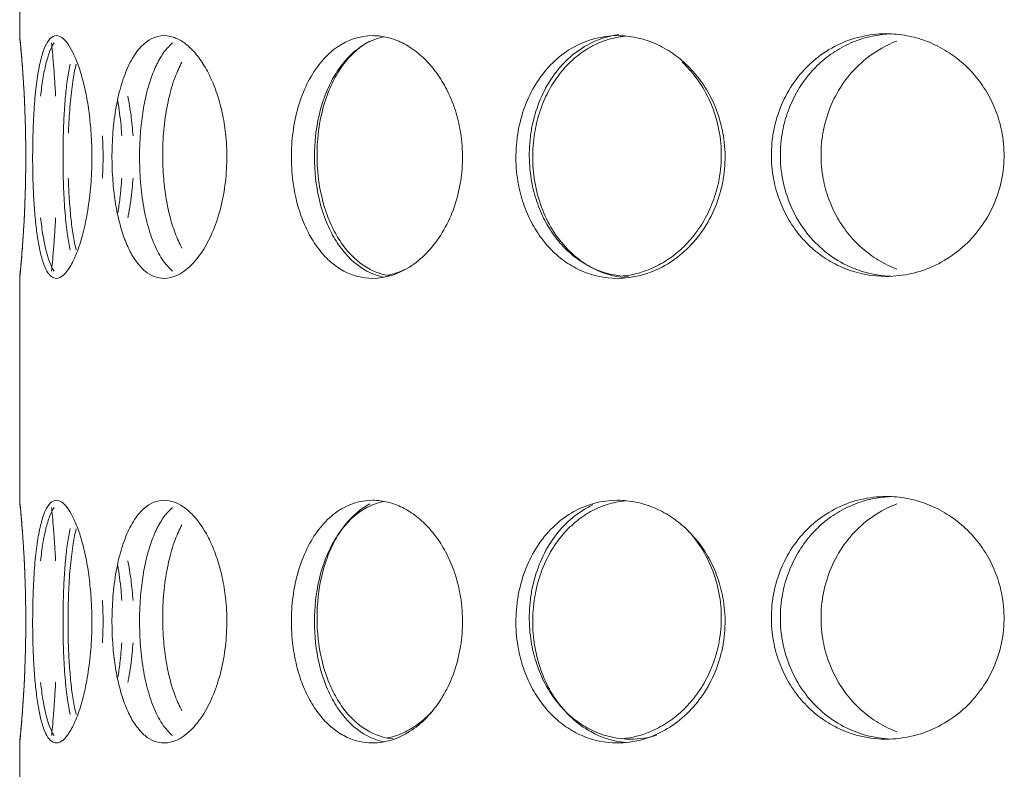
# Model space of a CAD drawing. Header units: inches. Extents: x -634 to 498, y -36 to 183.
# Tile 9 of 16: x -219.94 to -216.74, y 161.19 to 163.62. Entities that reach past the tile are written whole.
import ezdxf

# ---------------------------------------------------------------- set-up
doc = ezdxf.new("R2010")
doc.units = ezdxf.units.IN
doc.header["$MEASUREMENT"] = 0
doc.layers.add('M-EQPM', color=90, linetype='Continuous', lineweight=9)

# ---------------------------------------------------------------- blocks, each defined once
blk = doc.blocks.new('Roof Vent - Roof Vent-4092266-Left')
at = {"layer": 'M-EQPM'}
for p, q in [((-219.937, 164.3033), (-219.937, 163.5712)), ((-219.937, 162.7838), (-219.937, 162.0641)), ((-219.937, 161.2767), (-219.937, 160.557))]:
    blk.add_line(p, q, dxfattribs=at)
for points, knots in [([(-217.1272, 162.79), (-217.1729, 162.7905), (-217.2364, 162.8019), (-217.3155, 162.8412), (-217.3689, 162.8804), (-217.4145, 162.9294), (-217.4518, 162.9856), (-217.4788, 163.0483), (-217.4973, 163.1204), (-217.501, 163.1867), (-217.4959, 163.244), (-217.4849, 163.2992), (-217.4603, 163.3677), (-217.4153, 163.4387), (-217.3574, 163.4983), (-217.2628, 163.5587), (-217.1843, 163.5768), (-217.1272, 163.5774)], [0, 0, 0, 0, 0.111111, 0.166667, 0.222222, 0.277778, 0.333333, 0.388889, 0.444444, 0.513889, 0.548611, 0.583333, 0.652778, 0.722222, 0.791667, 0.861111, 1, 1, 1, 1]), ([(-217.1134, 163.5769), (-217.1308, 163.5761), (-217.1698, 163.5716), (-217.2269, 163.5557), (-217.2864, 163.5261), (-217.3398, 163.4869), (-217.3854, 163.438), (-217.4227, 163.3818), (-217.4496, 163.3191), (-217.4681, 163.2469), (-217.4718, 163.1806), (-217.4668, 163.1233), (-217.4557, 163.0681), (-217.4312, 162.9997), (-217.3861, 162.9287), (-217.3281, 162.869), (-217.2378, 162.8115), (-217.1645, 162.7929), (-217.1133, 162.7905)], [0.0126221, 0.0126221, 0.0126221, 0.0126221, 0.0555556, 0.1111111, 0.1666667, 0.2222222, 0.2777778, 0.3333333, 0.3888889, 0.4444444, 0.5138889, 0.5486111, 0.5833333, 0.6527778, 0.7222222, 0.7916667, 0.8611111, 0.9873757, 0.9873757, 0.9873757, 0.9873757]), ([(-217.1272, 163.5774), (-217.1044, 163.5772), (-217.0599, 163.5729), (-216.9973, 163.5557), (-216.9363, 163.5261), (-216.8812, 163.4869), (-216.8338, 163.4379), (-216.7948, 163.3817), (-216.7665, 163.3189), (-216.7471, 163.2469), (-216.7432, 163.1806), (-216.7485, 163.1234), (-216.7601, 163.0682), (-216.7859, 162.9998), (-216.8331, 162.9288), (-216.8934, 162.8691), (-216.9908, 162.8087), (-217.0702, 162.7906), (-217.1272, 162.79)], [0, 0, 0, 0, 0.055556, 0.111111, 0.166667, 0.222222, 0.277778, 0.333333, 0.388889, 0.444444, 0.513889, 0.548611, 0.583333, 0.652778, 0.722222, 0.791667, 0.861111, 1, 1, 1, 1]), ([(-219.9179, 163.2459), (-219.9181, 163.2571), (-219.9189, 163.2957), (-219.9213, 163.3614), (-219.9254, 163.4324), (-219.9298, 163.492), (-219.935, 163.5525), (-219.937, 163.5706), (-219.937, 163.5712)], [0.5555556, 0.5555556, 0.5555556, 0.5555556, 0.5833333, 0.6527778, 0.7222222, 0.7916667, 0.8611111, 1, 1, 1, 1]), ([(-219.937, 163.5712), (-219.937, 163.571), (-219.9366, 163.5667), (-219.9349, 163.5495), (-219.9322, 163.5199), (-219.9289, 163.4807), (-219.9254, 163.4317), (-219.9221, 163.3755), (-219.9195, 163.3128), (-219.9175, 163.2407), (-219.9171, 163.1744), (-219.9177, 163.1172), (-219.9188, 163.062), (-219.9213, 162.9936), (-219.9254, 162.9226), (-219.9298, 162.8629), (-219.935, 162.8026), (-219.937, 162.7845), (-219.937, 162.7838)], [0, 0, 0, 0, 0.055556, 0.111111, 0.166667, 0.222222, 0.277778, 0.333333, 0.388889, 0.444444, 0.513889, 0.548611, 0.583333, 0.652778, 0.722222, 0.791667, 0.861111, 1, 1, 1, 1]), ([(-219.818, 162.7838), (-219.8297, 162.7843), (-219.8447, 162.7958), (-219.8616, 162.8351), (-219.8722, 162.8742), (-219.8807, 162.9232), (-219.8872, 162.9795), (-219.8917, 163.0422), (-219.8947, 163.1142), (-219.8952, 163.1805), (-219.8944, 163.2378), (-219.8927, 163.293), (-219.8887, 163.3615), (-219.8809, 163.4324), (-219.8701, 163.4921), (-219.8508, 163.5525), (-219.8326, 163.5706), (-219.818, 163.5712)], [0, 0, 0, 0, 0.111111, 0.166667, 0.222222, 0.277778, 0.333333, 0.388889, 0.444444, 0.513889, 0.548611, 0.583333, 0.652778, 0.722222, 0.791667, 0.861111, 1, 1, 1, 1]), ([(-219.8206, 163.3745), (-219.8217, 163.3943), (-219.8239, 163.432), (-219.8287, 163.497), (-219.832, 163.5318), (-219.8335, 163.5475)], [0.6666667, 0.6666667, 0.6666667, 0.6666667, 0.7222222, 0.7777778, 0.8888889, 0.8888889, 0.8888889, 0.8888889]), ([(-219.8335, 163.5475), (-219.832, 163.5318), (-219.8287, 163.497), (-219.8239, 163.432), (-219.8217, 163.3943), (-219.8206, 163.3745)], [0.1111111, 0.1111111, 0.1111111, 0.1111111, 0.2222222, 0.2777778, 0.3333333, 0.3333333, 0.3333333, 0.3333333]), ([(-219.818, 163.5712), (-219.8122, 163.571), (-219.8005, 163.5667), (-219.783, 163.5496), (-219.7651, 163.5199), (-219.7481, 163.4807), (-219.7329, 163.4317), (-219.72, 163.3755), (-219.7104, 163.3128), (-219.7037, 163.2407), (-219.7024, 163.1744), (-219.7042, 163.1172), (-219.7082, 163.062), (-219.7171, 162.9937), (-219.7327, 162.9226), (-219.752, 162.8629), (-219.7815, 162.8026), (-219.8035, 162.7844), (-219.818, 162.7838)], [0, 0, 0, 0, 0.055556, 0.111111, 0.166667, 0.222222, 0.277778, 0.333333, 0.388889, 0.444444, 0.513889, 0.548611, 0.583333, 0.652778, 0.722222, 0.791667, 0.861111, 1, 1, 1, 1]), ([(-219.4687, 162.7838), (-219.4912, 162.7843), (-219.5216, 162.7958), (-219.5581, 162.835), (-219.582, 162.8742), (-219.6019, 162.9232), (-219.6179, 162.9794), (-219.6292, 163.0421), (-219.6369, 163.1142), (-219.6384, 163.1805), (-219.6363, 163.2378), (-219.6318, 163.2931), (-219.6215, 163.3616), (-219.6023, 163.4325), (-219.5769, 163.4921), (-219.5341, 163.5525), (-219.4968, 163.5706), (-219.4687, 163.5712)], [0, 0, 0, 0, 0.111111, 0.166667, 0.222222, 0.277778, 0.333333, 0.388889, 0.444444, 0.513889, 0.548611, 0.583333, 0.652778, 0.722222, 0.791667, 0.861111, 1, 1, 1, 1]), ([(-219.4411, 163.5475), (-219.4505, 163.5397), (-219.4688, 163.52), (-219.4927, 163.4807), (-219.5126, 163.4318), (-219.5285, 163.3757), (-219.5398, 163.3129), (-219.5474, 163.2408), (-219.5489, 163.1744), (-219.5469, 163.1171), (-219.5423, 163.0619), (-219.5321, 162.9935), (-219.5129, 162.9225), (-219.4876, 162.8628), (-219.4619, 162.8267), (-219.4458, 162.8115), (-219.4411, 162.8076)], [0.1111111, 0.1111111, 0.1111111, 0.1111111, 0.1666667, 0.2222222, 0.2777778, 0.3333333, 0.3888889, 0.4444444, 0.5138889, 0.5486111, 0.5833333, 0.6527778, 0.7222222, 0.7916667, 0.8611111, 0.8888889, 0.8888889, 0.8888889, 0.8888889]), ([(-219.4687, 163.5712), (-219.4574, 163.571), (-219.4351, 163.5668), (-219.4029, 163.5496), (-219.3708, 163.5199), (-219.3412, 163.4807), (-219.3152, 163.4317), (-219.2935, 163.3755), (-219.2776, 163.3128), (-219.2666, 163.2407), (-219.2644, 163.1744), (-219.2674, 163.1172), (-219.274, 163.062), (-219.2886, 162.9937), (-219.3149, 162.9226), (-219.3479, 162.8629), (-219.3998, 162.8026), (-219.4405, 162.7844), (-219.4687, 162.7838)], [0, 0, 0, 0, 0.055556, 0.111111, 0.166667, 0.222222, 0.277778, 0.333333, 0.388889, 0.444444, 0.513889, 0.548611, 0.583333, 0.652778, 0.722222, 0.791667, 0.861111, 1, 1, 1, 1]), ([(-218.7924, 162.7838), (-218.826, 162.7843), (-218.8721, 162.7958), (-218.9284, 162.8351), (-218.966, 162.8742), (-218.9977, 162.9233), (-219.0235, 162.9795), (-219.0419, 163.0422), (-219.0545, 163.1142), (-219.057, 163.1805), (-219.0536, 163.2378), (-219.0461, 163.293), (-219.0293, 163.3614), (-218.9983, 163.4324), (-218.958, 163.492), (-218.8911, 163.5525), (-218.8344, 163.5706), (-218.7924, 163.5712)], [0, 0, 0, 0, 0.111111, 0.166667, 0.222222, 0.277778, 0.333333, 0.388889, 0.444444, 0.513889, 0.548611, 0.583333, 0.652778, 0.722222, 0.791667, 0.861111, 1, 1, 1, 1]), ([(-218.7553, 162.7876), (-218.7744, 162.7914), (-218.824, 162.8092), (-218.8806, 162.8581), (-218.9232, 162.9231), (-218.9573, 162.9984), (-218.9826, 163.1077), (-218.9826, 163.2472), (-218.9573, 163.3567), (-218.9232, 163.4319), (-218.8807, 163.4968), (-218.824, 163.5459), (-218.7744, 163.5637), (-218.7553, 163.5675)], [0.0438617, 0.0438617, 0.0438617, 0.0438617, 0.1111111, 0.2222222, 0.2777778, 0.3333333, 0.4444444, 0.5555556, 0.6666667, 0.7222222, 0.7777778, 0.8888889, 0.956146, 0.956146, 0.956146, 0.956146]), ([(-218.8018, 163.5536), (-218.8313, 163.538), (-218.8718, 163.503), (-218.9145, 163.438), (-218.9487, 163.3628), (-218.9741, 163.2534), (-218.9741, 163.1139), (-218.9487, 163.0046), (-218.9145, 162.9293), (-218.8717, 162.8643), (-218.8127, 162.8134), (-218.76, 162.7958), (-218.738, 162.7924)], [0.1111111, 0.1111111, 0.1111111, 0.1111111, 0.2222222, 0.2777778, 0.3333333, 0.4444444, 0.5555556, 0.6666667, 0.7222222, 0.7777778, 0.8888889, 0.965306, 0.965306, 0.965306, 0.965306]), ([(-218.7924, 163.5712), (-218.7756, 163.571), (-218.7427, 163.5667), (-218.6957, 163.5495), (-218.6495, 163.5199), (-218.6073, 163.4807), (-218.5707, 163.4317), (-218.5403, 163.3755), (-218.5181, 163.3128), (-218.5028, 163.2407), (-218.4997, 163.1744), (-218.5039, 163.1172), (-218.513, 163.062), (-218.5333, 162.9936), (-218.5701, 162.9226), (-218.6167, 162.8629), (-218.691, 162.8026), (-218.7505, 162.7844), (-218.7924, 162.7838)], [0, 0, 0, 0, 0.055556, 0.111111, 0.166667, 0.222222, 0.277778, 0.333333, 0.388889, 0.444444, 0.513889, 0.548611, 0.583333, 0.652778, 0.722222, 0.791667, 0.861111, 1, 1, 1, 1]), ([(-217.9986, 162.7838), (-218.0396, 162.7843), (-218.0964, 162.7958), (-218.1666, 162.8351), (-218.2136, 162.8742), (-218.2537, 162.9233), (-218.2864, 162.9795), (-218.3099, 163.0422), (-218.326, 163.1142), (-218.3292, 163.1805), (-218.3248, 163.2378), (-218.3152, 163.293), (-218.2938, 163.3615), (-218.2545, 163.4324), (-218.2036, 163.492), (-218.1199, 163.5525), (-218.0498, 163.5706), (-217.9986, 163.5712)], [0, 0, 0, 0, 0.111111, 0.166667, 0.222222, 0.277778, 0.333333, 0.388889, 0.444444, 0.513889, 0.548611, 0.583333, 0.652778, 0.722222, 0.791667, 0.861111, 1, 1, 1, 1]), ([(-217.9622, 162.7901), (-218.0006, 162.7914), (-218.0552, 162.803), (-218.1234, 162.8412), (-218.1704, 162.8804), (-218.2104, 162.9294), (-218.2431, 162.9857), (-218.2665, 163.0484), (-218.2826, 163.1204), (-218.2858, 163.1867), (-218.2814, 163.244), (-218.2719, 163.2992), (-218.2505, 163.3676), (-218.2112, 163.4386), (-218.1604, 163.4982), (-218.0873, 163.551), (-218.0302, 163.5699), (-217.9936, 163.5747)], [0.0060562, 0.0060562, 0.0060562, 0.0060562, 0.1111111, 0.1666667, 0.2222222, 0.2777778, 0.3333333, 0.3888889, 0.4444444, 0.5138889, 0.5486111, 0.5833333, 0.6527778, 0.7222222, 0.7916667, 0.8611111, 0.9648039, 0.9648039, 0.9648039, 0.9648039]), ([(-217.9724, 163.5696), (-217.9829, 163.5686), (-218.0128, 163.564), (-218.0593, 163.5495), (-218.1121, 163.5199), (-218.1593, 163.4807), (-218.1993, 163.4317), (-218.232, 163.3756), (-218.2555, 163.3128), (-218.2716, 163.2407), (-218.2748, 163.1744), (-218.2704, 163.1172), (-218.2608, 163.062), (-218.2394, 162.9936), (-218.2, 162.9226), (-218.149, 162.8629), (-218.0732, 162.8083), (-218.0127, 162.7894), (-217.9724, 162.7854)], [0.0262047, 0.0262047, 0.0262047, 0.0262047, 0.0555556, 0.1111111, 0.1666667, 0.2222222, 0.2777778, 0.3333333, 0.3888889, 0.4444444, 0.5138889, 0.5486111, 0.5833333, 0.6527778, 0.7222222, 0.7916667, 0.8611111, 0.9737908, 0.9737908, 0.9737908, 0.9737908]), ([(-217.9986, 163.5712), (-217.9781, 163.571), (-217.9379, 163.5667), (-217.8811, 163.5496), (-217.8256, 163.5199), (-217.7752, 163.4807), (-217.7317, 163.4317), (-217.6958, 163.3755), (-217.6696, 163.3128), (-217.6516, 163.2407), (-217.648, 163.1744), (-217.653, 163.1172), (-217.6637, 163.062), (-217.6876, 162.9936), (-217.7311, 162.9226), (-217.7864, 162.8629), (-217.8753, 162.8026), (-217.9473, 162.7844), (-217.9986, 162.7838)], [0, 0, 0, 0, 0.055556, 0.111111, 0.166667, 0.222222, 0.277778, 0.333333, 0.388889, 0.444444, 0.513889, 0.548611, 0.583333, 0.652778, 0.722222, 0.791667, 0.861111, 1, 1, 1, 1]), ([(-217.0922, 162.8138), (-217.1127, 162.8216), (-217.1527, 162.8412), (-217.2066, 162.8804), (-217.2527, 162.9295), (-217.2905, 162.9857), (-217.3177, 163.0484), (-217.3363, 163.1204), (-217.34, 163.1867), (-217.3349, 163.2439), (-217.3238, 163.2991), (-217.299, 163.3676), (-217.2536, 163.4386), (-217.195, 163.4982), (-217.1376, 163.5345), (-217.1024, 163.5497), (-217.0922, 163.5536)], [0.1111111, 0.1111111, 0.1111111, 0.1111111, 0.1666667, 0.2222222, 0.2777778, 0.3333333, 0.3888889, 0.4444444, 0.5138889, 0.5486111, 0.5833333, 0.6527778, 0.7222222, 0.7916667, 0.8611111, 0.8888889, 0.8888889, 0.8888889, 0.8888889]), ([(-219.4109, 162.8821), (-219.4189, 162.8968), (-219.4335, 162.9295), (-219.4512, 162.9857), (-219.4637, 163.0484), (-219.4722, 163.1204), (-219.4739, 163.1867), (-219.4716, 163.2439), (-219.4665, 163.2991), (-219.4552, 163.3676), (-219.4354, 163.4338), (-219.4191, 163.4703), (-219.411, 163.485)], [0.2222222, 0.2222222, 0.2222222, 0.2222222, 0.2777778, 0.3333333, 0.3888889, 0.4444444, 0.5138889, 0.5486111, 0.5833333, 0.6527778, 0.7222222, 0.7777778, 0.7777778, 0.7777778, 0.7777778]), ([(-217.9816, 162.7916), (-217.9511, 162.7945), (-217.9026, 162.8066), (-217.8377, 162.8412), (-217.7874, 162.8804), (-217.7439, 162.9295), (-217.708, 162.9857), (-217.6819, 163.0484), (-217.6639, 163.1204), (-217.6603, 163.1867), (-217.6652, 163.2439), (-217.6759, 163.2991), (-217.6998, 163.3676), (-217.7403, 163.4338), (-217.7726, 163.4703), (-217.7883, 163.485)], [0.0262187, 0.0262187, 0.0262187, 0.0262187, 0.1111111, 0.1666667, 0.2222222, 0.2777778, 0.3333333, 0.3888889, 0.4444444, 0.5138889, 0.5486111, 0.5833333, 0.6527778, 0.7222222, 0.7777778, 0.7777778, 0.7777778, 0.7777778]), ([(-219.7736, 163.4791), (-219.7768, 163.4644), (-219.7824, 163.4318), (-219.7888, 163.3756), (-219.7932, 163.3128), (-219.7961, 163.2407), (-219.7967, 163.1744), (-219.7959, 163.1172), (-219.7942, 163.062), (-219.7903, 162.9936), (-219.7831, 162.9273), (-219.7768, 162.8908), (-219.7737, 162.8761)], [0.2222222, 0.2222222, 0.2222222, 0.2222222, 0.2777778, 0.3333333, 0.3888889, 0.4444444, 0.5138889, 0.5486111, 0.5833333, 0.6527778, 0.7222222, 0.7777778, 0.7777778, 0.7777778, 0.7777778]), ([(-219.779, 163.2544), (-219.7787, 163.2627), (-219.7773, 163.2985), (-219.773, 163.3614), (-219.7647, 163.4277), (-219.7575, 163.4641), (-219.7539, 163.4789)], [0.5626167, 0.5626167, 0.5626167, 0.5626167, 0.5833333, 0.6527778, 0.7222222, 0.7777778, 0.7777778, 0.7777778, 0.7777778]), ([(-219.6059, 163.246), (-219.6066, 163.2571), (-219.6096, 163.2957), (-219.6146, 163.334), (-219.619, 163.3596)], [0.55562002, 0.55562002, 0.55562002, 0.55562002, 0.58333333, 0.65277778, 0.65277778, 0.65277778, 0.65277778]), ([(-219.9179, 163.1091), (-219.9174, 163.1373), (-219.9171, 163.1805), (-219.9175, 163.2263), (-219.9178, 163.2431), (-219.9179, 163.2459)], [0.4444444, 0.4444444, 0.4444444, 0.4444444, 0.5138889, 0.5486111, 0.5555555, 0.5555555, 0.5555555, 0.5555555]), ([(-219.6688, 163.1091), (-219.667, 163.1373), (-219.666, 163.1805), (-219.6676, 163.2264), (-219.6686, 163.2432), (-219.6688, 163.246)], [0.4444444, 0.4444444, 0.4444444, 0.4444444, 0.5138889, 0.5486111, 0.5555556, 0.5555556, 0.5555556, 0.5555556]), ([(-219.937, 162.7838), (-219.937, 162.7843), (-219.9357, 162.7958), (-219.9322, 162.8351), (-219.9289, 162.8742), (-219.9254, 162.9233), (-219.9221, 162.9795), (-219.9194, 163.0422), (-219.9183, 163.0865), (-219.9179, 163.1091)], [0, 0, 0, 0, 0.1111111, 0.1666667, 0.2222222, 0.2777778, 0.3333333, 0.3888889, 0.4444444, 0.4444444, 0.4444444, 0.4444444]), ([(-219.6188, 162.9967), (-219.6162, 163.0117), (-219.6109, 163.0482), (-219.6073, 163.0866), (-219.6059, 163.1091)], [0.3481804, 0.3481804, 0.3481804, 0.3481804, 0.38888889, 0.44444444, 0.44444444, 0.44444444, 0.44444444]), ([(-219.5694, 163.109), (-219.5702, 163.0978), (-219.5734, 163.0592), (-219.5795, 163.0155), (-219.5855, 162.9853), (-219.5865, 162.9803)], [0.5555877, 0.5555877, 0.5555877, 0.5555877, 0.5833333, 0.6527778, 0.6666667, 0.6666667, 0.6666667, 0.6666667]), ([(-219.8692, 162.9803), (-219.867, 162.9605), (-219.8614, 162.9186), (-219.8499, 162.8629), (-219.8367, 162.8267), (-219.8282, 162.8115), (-219.8257, 162.8076)], [0.6667391, 0.6667391, 0.6667391, 0.6667391, 0.7222222, 0.7916667, 0.8611111, 0.8888889, 0.8888889, 0.8888889, 0.8888889]), ([(-219.8335, 162.8076), (-219.832, 162.8233), (-219.8287, 162.8582), (-219.8239, 162.9232), (-219.8217, 162.9608), (-219.8206, 162.9806)], [0.1111111, 0.1111111, 0.1111111, 0.1111111, 0.2222222, 0.2777778, 0.3333333, 0.3333333, 0.3333333, 0.3333333]), ([(-219.8206, 162.9806), (-219.8217, 162.9608), (-219.8239, 162.9232), (-219.8287, 162.8582), (-219.832, 162.8233), (-219.8335, 162.8076)], [0.6666667, 0.6666667, 0.6666667, 0.6666667, 0.7222222, 0.7777778, 0.8888889, 0.8888889, 0.8888889, 0.8888889]), ([(-217.1272, 161.289), (-217.1729, 161.2895), (-217.2364, 161.3009), (-217.3155, 161.3402), (-217.3689, 161.3794), (-217.4145, 161.4284), (-217.4518, 161.4846), (-217.4788, 161.5473), (-217.4973, 161.6194), (-217.501, 161.6857), (-217.4959, 161.743), (-217.4849, 161.7983), (-217.4603, 161.8667), (-217.4153, 161.9377), (-217.3574, 161.9973), (-217.2628, 162.0577), (-217.1843, 162.0758), (-217.1272, 162.0764)], [0, 0, 0, 0, 0.111111, 0.166667, 0.222222, 0.277778, 0.333333, 0.388889, 0.444444, 0.513889, 0.548611, 0.583333, 0.652778, 0.722222, 0.791667, 0.861111, 1, 1, 1, 1]), ([(-217.1134, 162.076), (-217.1308, 162.0751), (-217.1698, 162.0706), (-217.2269, 162.0547), (-217.2864, 162.0251), (-217.3398, 161.9859), (-217.3854, 161.937), (-217.4227, 161.8808), (-217.4496, 161.8181), (-217.4681, 161.746), (-217.4718, 161.6796), (-217.4668, 161.6223), (-217.4557, 161.5671), (-217.4312, 161.4987), (-217.3861, 161.4277), (-217.3281, 161.368), (-217.2378, 161.3105), (-217.1645, 161.2919), (-217.1133, 161.2895)], [0.0126221, 0.0126221, 0.0126221, 0.0126221, 0.0555556, 0.1111111, 0.1666667, 0.2222222, 0.2777778, 0.3333333, 0.3888889, 0.4444444, 0.5138889, 0.5486111, 0.5833333, 0.6527778, 0.7222222, 0.7916667, 0.8611111, 0.9873757, 0.9873757, 0.9873757, 0.9873757]), ([(-217.1272, 162.0764), (-217.1044, 162.0762), (-217.0599, 162.0719), (-216.9973, 162.0547), (-216.9363, 162.0251), (-216.8812, 161.9859), (-216.8338, 161.9369), (-216.7948, 161.8807), (-216.7665, 161.8179), (-216.7471, 161.7459), (-216.7432, 161.6796), (-216.7485, 161.6224), (-216.7601, 161.5672), (-216.7859, 161.4989), (-216.8331, 161.4278), (-216.8934, 161.3681), (-216.9908, 161.3078), (-217.0702, 161.2896), (-217.1272, 161.289)], [0, 0, 0, 0, 0.055556, 0.111111, 0.166667, 0.222222, 0.277778, 0.333333, 0.388889, 0.444444, 0.513889, 0.548611, 0.583333, 0.652778, 0.722222, 0.791667, 0.861111, 1, 1, 1, 1]), ([(-219.9179, 161.7388), (-219.9181, 161.75), (-219.9189, 161.7886), (-219.9213, 161.8543), (-219.9254, 161.9253), (-219.9298, 161.9849), (-219.935, 162.0454), (-219.937, 162.0635), (-219.937, 162.0641)], [0.5555556, 0.5555556, 0.5555556, 0.5555556, 0.5833333, 0.6527778, 0.7222222, 0.7916667, 0.8611111, 1, 1, 1, 1]), ([(-219.937, 162.0641), (-219.937, 162.0639), (-219.9366, 162.0596), (-219.9349, 162.0424), (-219.9322, 162.0128), (-219.9289, 161.9736), (-219.9254, 161.9246), (-219.9221, 161.8684), (-219.9195, 161.8057), (-219.9175, 161.7336), (-219.9171, 161.6673), (-219.9177, 161.61), (-219.9188, 161.5549), (-219.9213, 161.4865), (-219.9254, 161.4155), (-219.9298, 161.3558), (-219.935, 161.2955), (-219.937, 161.2773), (-219.937, 161.2767)], [0, 0, 0, 0, 0.055556, 0.111111, 0.166667, 0.222222, 0.277778, 0.333333, 0.388889, 0.444444, 0.513889, 0.548611, 0.583333, 0.652778, 0.722222, 0.791667, 0.861111, 1, 1, 1, 1]), ([(-219.818, 161.2767), (-219.8297, 161.2772), (-219.8447, 161.2886), (-219.8616, 161.3279), (-219.8722, 161.3671), (-219.8807, 161.4161), (-219.8872, 161.4723), (-219.8917, 161.535), (-219.8947, 161.6071), (-219.8952, 161.6734), (-219.8944, 161.7307), (-219.8927, 161.7859), (-219.8887, 161.8544), (-219.8809, 161.9253), (-219.8701, 161.9849), (-219.8508, 162.0454), (-219.8326, 162.0635), (-219.818, 162.0641)], [0, 0, 0, 0, 0.111111, 0.166667, 0.222222, 0.277778, 0.333333, 0.388889, 0.444444, 0.513889, 0.548611, 0.583333, 0.652778, 0.722222, 0.791667, 0.861111, 1, 1, 1, 1]), ([(-219.818, 162.0641), (-219.8122, 162.0639), (-219.8005, 162.0596), (-219.783, 162.0424), (-219.7651, 162.0128), (-219.7481, 161.9736), (-219.7329, 161.9246), (-219.72, 161.8684), (-219.7104, 161.8056), (-219.7037, 161.7336), (-219.7024, 161.6673), (-219.7042, 161.6101), (-219.7082, 161.5549), (-219.7171, 161.4865), (-219.7327, 161.4155), (-219.752, 161.3558), (-219.7815, 161.2954), (-219.8035, 161.2773), (-219.818, 161.2767)], [0, 0, 0, 0, 0.055556, 0.111111, 0.166667, 0.222222, 0.277778, 0.333333, 0.388889, 0.444444, 0.513889, 0.548611, 0.583333, 0.652778, 0.722222, 0.791667, 0.861111, 1, 1, 1, 1]), ([(-219.4687, 161.2767), (-219.4912, 161.2772), (-219.5216, 161.2886), (-219.5581, 161.3279), (-219.582, 161.3671), (-219.6019, 161.416), (-219.6179, 161.4723), (-219.6292, 161.535), (-219.6369, 161.6071), (-219.6384, 161.6734), (-219.6363, 161.7307), (-219.6318, 161.7859), (-219.6215, 161.8544), (-219.6023, 161.9254), (-219.5769, 161.985), (-219.5341, 162.0454), (-219.4968, 162.0635), (-219.4687, 162.0641)], [0, 0, 0, 0, 0.111111, 0.166667, 0.222222, 0.277778, 0.333333, 0.388889, 0.444444, 0.513889, 0.548611, 0.583333, 0.652778, 0.722222, 0.791667, 0.861111, 1, 1, 1, 1]), ([(-219.4687, 162.0641), (-219.4574, 162.0639), (-219.4351, 162.0596), (-219.4029, 162.0424), (-219.3708, 162.0128), (-219.3412, 161.9736), (-219.3152, 161.9246), (-219.2935, 161.8684), (-219.2776, 161.8056), (-219.2666, 161.7335), (-219.2644, 161.6673), (-219.2674, 161.6101), (-219.274, 161.5549), (-219.2886, 161.4865), (-219.3149, 161.4155), (-219.3479, 161.3557), (-219.3998, 161.2954), (-219.4405, 161.2773), (-219.4687, 161.2767)], [0, 0, 0, 0, 0.055556, 0.111111, 0.166667, 0.222222, 0.277778, 0.333333, 0.388889, 0.444444, 0.513889, 0.548611, 0.583333, 0.652778, 0.722222, 0.791667, 0.861111, 1, 1, 1, 1]), ([(-218.7924, 161.2767), (-218.826, 161.2772), (-218.8721, 161.2886), (-218.9284, 161.3279), (-218.966, 161.3671), (-218.9977, 161.4161), (-219.0235, 161.4724), (-219.0419, 161.5351), (-219.0545, 161.6071), (-219.057, 161.6734), (-219.0536, 161.7307), (-219.0461, 161.7859), (-219.0293, 161.8543), (-218.9983, 161.9253), (-218.958, 161.9849), (-218.8911, 162.0454), (-218.8344, 162.0635), (-218.7924, 162.0641)], [0, 0, 0, 0, 0.111111, 0.166667, 0.222222, 0.277778, 0.333333, 0.388889, 0.444444, 0.513889, 0.548611, 0.583333, 0.652778, 0.722222, 0.791667, 0.861111, 1, 1, 1, 1]), ([(-218.7553, 161.2804), (-218.7744, 161.2843), (-218.824, 161.3021), (-218.8806, 161.351), (-218.9232, 161.416), (-218.9573, 161.4913), (-218.9826, 161.6006), (-218.9826, 161.7401), (-218.9573, 161.8495), (-218.9232, 161.9247), (-218.8807, 161.9897), (-218.824, 162.0388), (-218.7744, 162.0565), (-218.7553, 162.0604)], [0.0438617, 0.0438617, 0.0438617, 0.0438617, 0.1111111, 0.2222222, 0.2777778, 0.3333333, 0.4444444, 0.5555556, 0.6666667, 0.7222222, 0.7777778, 0.8888889, 0.956146, 0.956146, 0.956146, 0.956146]), ([(-218.8018, 162.0527), (-218.8313, 162.037), (-218.8718, 162.002), (-218.9145, 161.9371), (-218.9487, 161.8619), (-218.9741, 161.7524), (-218.9741, 161.6129), (-218.9487, 161.5036), (-218.9145, 161.4283), (-218.8717, 161.3633), (-218.8091, 161.3094), (-218.7518, 161.2922), (-218.7254, 161.2898)], [0.1111111, 0.1111111, 0.1111111, 0.1111111, 0.2222222, 0.2777778, 0.3333333, 0.4444444, 0.5555556, 0.6666667, 0.7222222, 0.7777778, 0.8888889, 0.979897, 0.979897, 0.979897, 0.979897]), ([(-218.7924, 162.0641), (-218.7756, 162.0639), (-218.7427, 162.0596), (-218.6957, 162.0424), (-218.6495, 162.0128), (-218.6073, 161.9736), (-218.5707, 161.9246), (-218.5403, 161.8684), (-218.5181, 161.8057), (-218.5028, 161.7336), (-218.4997, 161.6673), (-218.5039, 161.6101), (-218.513, 161.5549), (-218.5333, 161.4865), (-218.5701, 161.4155), (-218.6167, 161.3558), (-218.691, 161.2955), (-218.7505, 161.2773), (-218.7924, 161.2767)], [0, 0, 0, 0, 0.055556, 0.111111, 0.166667, 0.222222, 0.277778, 0.333333, 0.388889, 0.444444, 0.513889, 0.548611, 0.583333, 0.652778, 0.722222, 0.791667, 0.861111, 1, 1, 1, 1]), ([(-217.9986, 161.2767), (-218.0396, 161.2772), (-218.0964, 161.2886), (-218.1666, 161.3279), (-218.2136, 161.3671), (-218.2537, 161.4161), (-218.2864, 161.4724), (-218.3099, 161.5351), (-218.326, 161.6071), (-218.3292, 161.6734), (-218.3248, 161.7307), (-218.3152, 161.7859), (-218.2938, 161.8543), (-218.2545, 161.9253), (-218.2036, 161.9849), (-218.1199, 162.0454), (-218.0498, 162.0635), (-217.9986, 162.0641)], [0, 0, 0, 0, 0.111111, 0.166667, 0.222222, 0.277778, 0.333333, 0.388889, 0.444444, 0.513889, 0.548611, 0.583333, 0.652778, 0.722222, 0.791667, 0.861111, 1, 1, 1, 1]), ([(-217.9555, 161.289), (-217.9965, 161.2895), (-218.0533, 161.3009), (-218.1234, 161.3402), (-218.1704, 161.3794), (-218.2104, 161.4284), (-218.2431, 161.4847), (-218.2665, 161.5474), (-218.2826, 161.6194), (-218.2858, 161.6857), (-218.2814, 161.743), (-218.2719, 161.7982), (-218.2505, 161.8667), (-218.2112, 161.9376), (-218.1604, 161.9972), (-218.1126, 162.0318), (-218.0843, 162.0462), (-218.078, 162.0492)], [0, 0, 0, 0, 0.1111111, 0.1666667, 0.2222222, 0.2777778, 0.3333333, 0.3888889, 0.4444444, 0.5138889, 0.5486111, 0.5833333, 0.6527778, 0.7222222, 0.7916667, 0.8611111, 0.8809984, 0.8809984, 0.8809984, 0.8809984]), ([(-217.9724, 162.0625), (-217.9829, 162.0614), (-218.0128, 162.0569), (-218.0593, 162.0424), (-218.1121, 162.0128), (-218.1593, 161.9736), (-218.1993, 161.9246), (-218.232, 161.8684), (-218.2555, 161.8057), (-218.2716, 161.7336), (-218.2748, 161.6673), (-218.2704, 161.61), (-218.2608, 161.5549), (-218.2394, 161.4865), (-218.2, 161.4154), (-218.149, 161.3558), (-218.0732, 161.3011), (-218.0127, 161.2823), (-217.9724, 161.2783)], [0.0262047, 0.0262047, 0.0262047, 0.0262047, 0.0555556, 0.1111111, 0.1666667, 0.2222222, 0.2777778, 0.3333333, 0.3888889, 0.4444444, 0.5138889, 0.5486111, 0.5833333, 0.6527778, 0.7222222, 0.7916667, 0.8611111, 0.9737908, 0.9737908, 0.9737908, 0.9737908]), ([(-217.9986, 162.0641), (-217.9781, 162.0639), (-217.9379, 162.0596), (-217.8811, 162.0424), (-217.8256, 162.0128), (-217.7752, 161.9736), (-217.7317, 161.9246), (-217.6958, 161.8684), (-217.6696, 161.8056), (-217.6516, 161.7336), (-217.648, 161.6673), (-217.653, 161.6101), (-217.6637, 161.5549), (-217.6876, 161.4865), (-217.7311, 161.4155), (-217.7864, 161.3558), (-217.8753, 161.2955), (-217.9473, 161.2773), (-217.9986, 161.2767)], [0, 0, 0, 0, 0.055556, 0.111111, 0.166667, 0.222222, 0.277778, 0.333333, 0.388889, 0.444444, 0.513889, 0.548611, 0.583333, 0.652778, 0.722222, 0.791667, 0.861111, 1, 1, 1, 1]), ([(-217.0922, 161.3128), (-217.1127, 161.3206), (-217.1527, 161.3402), (-217.2066, 161.3794), (-217.2527, 161.4285), (-217.2905, 161.4847), (-217.3177, 161.5474), (-217.3363, 161.6194), (-217.34, 161.6857), (-217.3349, 161.743), (-217.3238, 161.7982), (-217.299, 161.8666), (-217.2536, 161.9376), (-217.195, 161.9972), (-217.1376, 162.0335), (-217.1024, 162.0487), (-217.0922, 162.0526)], [0.1111111, 0.1111111, 0.1111111, 0.1111111, 0.1666667, 0.2222222, 0.2777778, 0.3333333, 0.3888889, 0.4444444, 0.5138889, 0.5486111, 0.5833333, 0.6527778, 0.7222222, 0.7916667, 0.8611111, 0.8888889, 0.8888889, 0.8888889, 0.8888889]), ([(-219.8206, 161.8673), (-219.8217, 161.8872), (-219.8239, 161.9248), (-219.8287, 161.9898), (-219.832, 162.0247), (-219.8335, 162.0403)], [0.6666667, 0.6666667, 0.6666667, 0.6666667, 0.7222222, 0.7777778, 0.8888889, 0.8888889, 0.8888889, 0.8888889]), ([(-219.8335, 162.0403), (-219.832, 162.0247), (-219.8287, 161.9898), (-219.8239, 161.9248), (-219.8217, 161.8872), (-219.8206, 161.8673)], [0.1111111, 0.1111111, 0.1111111, 0.1111111, 0.2222222, 0.2777778, 0.3333333, 0.3333333, 0.3333333, 0.3333333]), ([(-219.4411, 162.0403), (-219.4505, 162.0325), (-219.4688, 162.0128), (-219.4927, 161.9736), (-219.5126, 161.9247), (-219.5285, 161.8685), (-219.5398, 161.8058), (-219.5474, 161.7336), (-219.5489, 161.6673), (-219.5469, 161.61), (-219.5423, 161.5548), (-219.5321, 161.4864), (-219.5129, 161.4154), (-219.4876, 161.3557), (-219.4619, 161.3196), (-219.4458, 161.3044), (-219.4411, 161.3005)], [0.1111111, 0.1111111, 0.1111111, 0.1111111, 0.1666667, 0.2222222, 0.2777778, 0.3333333, 0.3888889, 0.4444444, 0.5138889, 0.5486111, 0.5833333, 0.6527778, 0.7222222, 0.7916667, 0.8611111, 0.8888889, 0.8888889, 0.8888889, 0.8888889]), ([(-219.4109, 161.3811), (-219.4189, 161.3958), (-219.4335, 161.4285), (-219.4512, 161.4847), (-219.4637, 161.5474), (-219.4722, 161.6195), (-219.4739, 161.6857), (-219.4716, 161.743), (-219.4665, 161.7981), (-219.4552, 161.8666), (-219.4354, 161.9328), (-219.4191, 161.9693), (-219.411, 161.9841)], [0.2222222, 0.2222222, 0.2222222, 0.2222222, 0.2777778, 0.3333333, 0.3888889, 0.4444444, 0.5138889, 0.5486111, 0.5833333, 0.6527778, 0.7222222, 0.7777778, 0.7777778, 0.7777778, 0.7777778]), ([(-219.7736, 161.972), (-219.7768, 161.9573), (-219.7824, 161.9246), (-219.7888, 161.8685), (-219.7932, 161.8057), (-219.7961, 161.7336), (-219.7967, 161.6673), (-219.7959, 161.61), (-219.7942, 161.5548), (-219.7903, 161.4864), (-219.7831, 161.4201), (-219.7768, 161.3837), (-219.7737, 161.3689)], [0.2222222, 0.2222222, 0.2222222, 0.2222222, 0.2777778, 0.3333333, 0.3888889, 0.4444444, 0.5138889, 0.5486111, 0.5833333, 0.6527778, 0.7222222, 0.7777778, 0.7777778, 0.7777778, 0.7777778]), ([(-219.7538, 161.3688), (-219.7574, 161.3835), (-219.7639, 161.4162), (-219.7714, 161.4724), (-219.7765, 161.5351), (-219.7799, 161.6071), (-219.7806, 161.6734), (-219.7797, 161.7306), (-219.7777, 161.7858), (-219.773, 161.8543), (-219.7647, 161.9205), (-219.7575, 161.957), (-219.7539, 161.9717)], [0.2222222, 0.2222222, 0.2222222, 0.2222222, 0.2777778, 0.3333333, 0.3888889, 0.4444444, 0.5138889, 0.5486111, 0.5833333, 0.6527778, 0.7222222, 0.7777778, 0.7777778, 0.7777778, 0.7777778]), ([(-217.9816, 161.2906), (-217.9511, 161.2935), (-217.9026, 161.3056), (-217.8377, 161.3402), (-217.7874, 161.3794), (-217.7439, 161.4285), (-217.708, 161.4847), (-217.6819, 161.5474), (-217.6639, 161.6194), (-217.6603, 161.6857), (-217.6652, 161.743), (-217.6759, 161.7982), (-217.6998, 161.8666), (-217.7383, 161.9297), (-217.7678, 161.9638), (-217.7805, 161.9765)], [0.0262187, 0.0262187, 0.0262187, 0.0262187, 0.1111111, 0.1666667, 0.2222222, 0.2777778, 0.3333333, 0.3888889, 0.4444444, 0.5138889, 0.5486111, 0.5833333, 0.6527778, 0.7222222, 0.7684417, 0.7684417, 0.7684417, 0.7684417]), ([(-219.6059, 161.7389), (-219.6066, 161.75), (-219.6096, 161.7886), (-219.6146, 161.8269), (-219.619, 161.8524)], [0.55562002, 0.55562002, 0.55562002, 0.55562002, 0.58333333, 0.65277778, 0.65277778, 0.65277778, 0.65277778]), ([(-219.9179, 161.602), (-219.9174, 161.6302), (-219.9171, 161.6734), (-219.9175, 161.7192), (-219.9178, 161.736), (-219.9179, 161.7388)], [0.4444444, 0.4444444, 0.4444444, 0.4444444, 0.5138889, 0.5486111, 0.5555555, 0.5555555, 0.5555555, 0.5555555]), ([(-219.6688, 161.602), (-219.667, 161.6302), (-219.666, 161.6734), (-219.6676, 161.7192), (-219.6686, 161.736), (-219.6688, 161.7388)], [0.4444444, 0.4444444, 0.4444444, 0.4444444, 0.5138889, 0.5486111, 0.5555556, 0.5555556, 0.5555556, 0.5555556]), ([(-219.937, 161.2767), (-219.937, 161.2772), (-219.9357, 161.2886), (-219.9322, 161.3279), (-219.9289, 161.3671), (-219.9254, 161.4161), (-219.9221, 161.4724), (-219.9194, 161.5351), (-219.9183, 161.5794), (-219.9179, 161.602)], [0, 0, 0, 0, 0.1111111, 0.1666667, 0.2222222, 0.2777778, 0.3333333, 0.3888889, 0.4444444, 0.4444444, 0.4444444, 0.4444444]), ([(-219.6188, 161.4896), (-219.6162, 161.5045), (-219.6109, 161.541), (-219.6073, 161.5794), (-219.6059, 161.602)], [0.3481804, 0.3481804, 0.3481804, 0.3481804, 0.38888889, 0.44444444, 0.44444444, 0.44444444, 0.44444444]), ([(-219.5694, 161.6018), (-219.5702, 161.5907), (-219.5734, 161.5521), (-219.5795, 161.5083), (-219.5855, 161.4782), (-219.5865, 161.4732)], [0.5555877, 0.5555877, 0.5555877, 0.5555877, 0.5833333, 0.6527778, 0.6666667, 0.6666667, 0.6666667, 0.6666667]), ([(-219.8692, 161.4732), (-219.867, 161.4534), (-219.8614, 161.4115), (-219.8499, 161.3558), (-219.8367, 161.3196), (-219.8282, 161.3044), (-219.8257, 161.3005)], [0.6667391, 0.6667391, 0.6667391, 0.6667391, 0.7222222, 0.7916667, 0.8611111, 0.8888889, 0.8888889, 0.8888889, 0.8888889]), ([(-219.8335, 161.3005), (-219.832, 161.3161), (-219.8287, 161.3511), (-219.8239, 161.4161), (-219.8217, 161.4537), (-219.8206, 161.4735)], [0.1111111, 0.1111111, 0.1111111, 0.1111111, 0.2222222, 0.2777778, 0.3333333, 0.3333333, 0.3333333, 0.3333333]), ([(-219.8206, 161.4735), (-219.8217, 161.4537), (-219.8239, 161.4161), (-219.8287, 161.3511), (-219.832, 161.3161), (-219.8335, 161.3005)], [0.6666667, 0.6666667, 0.6666667, 0.6666667, 0.7222222, 0.7777778, 0.8888889, 0.8888889, 0.8888889, 0.8888889]), ([(-218.7439, 161.293), (-218.7241, 161.2967), (-218.6891, 161.3087), (-218.6412, 161.3392), (-218.6143, 161.3636), (-218.6023, 161.3765)], [0.0436733, 0.0436733, 0.0436733, 0.0436733, 0.1111111, 0.1666667, 0.2163694, 0.2163694, 0.2163694, 0.2163694])]:
    blk.add_open_spline(points, degree=3, knots=knots, dxfattribs=at)
for points in [[(-219.8257, 163.5475), (-219.8308, 163.5397), (-219.8403, 163.5199), (-219.8524, 163.4807), (-219.8621, 163.4317), (-219.8671, 163.3942), (-219.8692, 163.3744)], [(-219.5864, 163.3745), (-219.5824, 163.3547), (-219.5754, 163.3128), (-219.5709, 163.2685), (-219.5694, 163.2459)], [(-219.7538, 162.8759), (-219.7574, 162.8906), (-219.7639, 162.9233), (-219.7714, 162.9795), (-219.7765, 163.0422), (-219.7786, 163.0866), (-219.7793, 163.1091)], [(-218.7439, 162.7939), (-218.7241, 162.7977), (-218.7049, 162.8043), (-218.686, 162.8138)], [(-219.8257, 162.0403), (-219.8308, 162.0325), (-219.8403, 162.0128), (-219.8524, 161.9736), (-219.8621, 161.9246), (-219.8671, 161.8871), (-219.8692, 161.8673)], [(-219.5864, 161.8674), (-219.5824, 161.8475), (-219.5754, 161.8057), (-219.5709, 161.7613), (-219.5694, 161.7388)], [(-217.8722, 161.301), (-217.8991, 161.2933), (-217.9268, 161.2894), (-217.9555, 161.289)]]:
    blk.add_open_spline(points, degree=3, dxfattribs=at)

msp = doc.modelspace()

# ---------------------------------------------------------------- block references
at = {"layer": 'M-EQPM'}
msp.add_blockref('Roof Vent - Roof Vent-4092266-Left', (0, 0), dxfattribs=at)

doc.saveas('drawing.dxf')
